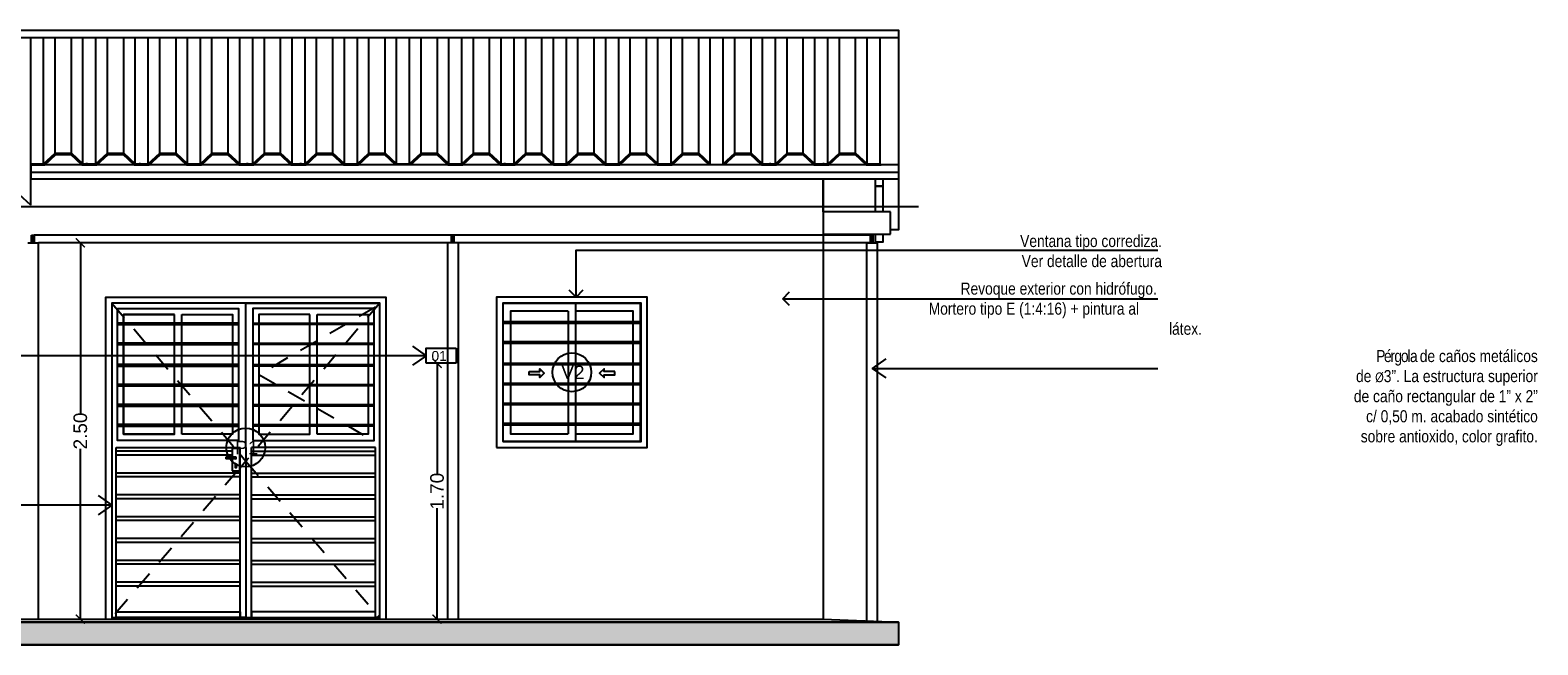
# Model space of a CAD drawing. Header units: millimetres. Extents: x 201 to 840, y 135 to 685.
# Tile 25 of 219: x 217.68 to 227.7, y 298.23 to 302.31. Entities that reach past the tile are written whole.
import ezdxf
from ezdxf.enums import TextEntityAlignment as Align

# ---------------------------------------------------------------- set-up
doc = ezdxf.new("R2010")
doc.units = ezdxf.units.MM
doc.linetypes.add('HIDDEN2', pattern=[0.1875, 0.125, -0.0625])
for name, color, linetype in [('01', 1, 'Continuous'), ('02', 2, 'Continuous'), ('03', 3, 'Continuous'), ('04', 4, 'Continuous'), ('06', 5, 'Continuous'), ('ABERTURAS', 2, 'Continuous'), ('chapa', 3, 'Continuous'), ('HACHT TIERRA', 252, 'Continuous'), ('L1', 2, 'Continuous'), ('LLAMADAS', 1, 'Continuous'), ('piso', 1, 'Continuous')]:
    doc.layers.add(name, color=color, linetype=linetype)
doc.styles.add('ARIAL', font='arial.ttf', dxfattribs={"height": 0.06})
doc.styles.get("Standard").update_dxf_attribs({"font": 'arial.ttf'})
doc.styles.add('STYLE1', font='ARIALUNI.TTF', dxfattribs={"height": 0.09})
doc.dimstyles.new('05', dxfattribs={"dimscale": 0, "dimtxt": 0.09, "dimasz": 0.05, "dimexe": 0, "dimexo": 0, "dimgap": 0, "dimtad": 0, "dimzin": 0, "dimdsep": 46, "dimtxsty": 'Standard', "dimblk": 'OPEN90', "dimcen": 0.25, "dimclrd": 1, "dimclre": 1, "dimclrt": 3, "dimadec": 0, "dimazin": 0, "dimtfac": 1, "dimtofl": 0, "dimtmove": 2, "dimatfit": 3, "dimldrblk": 'BOXFILLED', "dimfxl": 1, "dimtolj": 1, "dimtzin": 0, "dimarcsym": 0})
doc.dimstyles.new('D3', dxfattribs={"dimscale": 0, "dimtxt": 0.09, "dimasz": 0.06, "dimexe": 0, "dimexo": 0.15, "dimgap": 0, "dimtad": 0, "dimzin": 0, "dimdsep": 46, "dimtxsty": 'STYLE1', "dimblk": 'ARCHTICK', "dimcen": 1, "dimse1": 1, "dimse2": 1, "dimclrd": 1, "dimclre": 1, "dimclrt": 3, "dimadec": 0, "dimazin": 0, "dimtfac": 1, "dimtmove": 2, "dimatfit": 1, "dimldrblk": 'OPEN90', "dimfxl": 1, "dimtolj": 1, "dimtzin": 0, "dimarcsym": 0})

# ---------------------------------------------------------------- blocks, each defined once
blk = doc.blocks.new('_OPEN90')
at = {"color": 0, "linetype": 'ByBlock'}
for p, q in [((0, 0), (-1, 0)), ((-0.5, 0.5), (0, 0)), ((0, 0), (-0.5, -0.5))]:
    blk.add_line(p, q, dxfattribs=at)
blk = doc.blocks.new('_ARCHTICK')
at = {"color": 0, "linetype": 'ByBlock', "const_width": 0.15}
blk.add_lwpolyline([(-0.5, -0.5), (0.5, 0.5)], dxfattribs=at)
blk = doc.blocks.new('*D735')
at = {"layer": 'chapa', "color": 1, "lineweight": -2}
for p, q in [((218.014, 300.896), (218.014, 299.763)), ((218.014, 298.396), (218.014, 299.528))]:
    blk.add_line(p, q, dxfattribs=at)
at = {"layer": 'DEFPOINTS', "color": 0}
for p in [(217.736, 300.896), (217.736, 298.396), (218.014, 298.396)]:
    blk.add_point(p, dxfattribs=at)
at = {"layer": 'chapa', "color": 1, "lineweight": -2, "xscale": 0.06, "yscale": 0.06, "zscale": 0.06}
for p, rotation in [((218.014, 300.896), 90), ((218.014, 298.396), 270)]:
    blk.add_blockref('_ARCHTICK', p, dxfattribs=dict(at, rotation=rotation))
at = {"layer": 'chapa', "color": 3, "insert": (218.014, 299.646), "char_height": 0.09, "attachment_point": 5, "rotation": 90, "style": 'STYLE1'}
blk.add_mtext('\\A1;2.50', dxfattribs=at)
blk = doc.blocks.new('*D751')
at = {"color": 1, "lineweight": -2}
for p, q in [((220.385, 300.096), (220.385, 299.358)), ((220.385, 298.396), (220.385, 299.133))]:
    blk.add_line(p, q, dxfattribs=at)
at = {"layer": 'DEFPOINTS', "color": 0}
for p in [(220.312, 300.096), (220.312, 298.396), (220.385, 298.396)]:
    blk.add_point(p, dxfattribs=at)
at = {"color": 1, "lineweight": -2, "xscale": 0.06, "yscale": 0.06, "zscale": 0.06}
for p, rotation in [((220.385, 300.096), 90), ((220.385, 298.396), 270)]:
    blk.add_blockref('_ARCHTICK', p, dxfattribs=dict(at, rotation=rotation))
at = {"color": 3, "insert": (220.385, 299.246), "char_height": 0.09, "attachment_point": 5, "rotation": 90, "style": 'STYLE1'}
blk.add_mtext('\\A1;1.70', dxfattribs=at)
blk = doc.blocks.new('df')
at = {"layer": '01', "ltscale": 0.01}
for p, q in [((278.792, 317.088), (278.728, 317.088)), ((278.728, 317.088), (278.728, 317.077)), ((278.792, 317.077), (278.728, 317.077))]:
    blk.add_line(p, q, dxfattribs=at)
at = {"layer": '01'}
for points in [[(278.861, 317.151), (278.861, 318.111), (277.971, 318.111)], [(278.861, 317.151), (278.861, 318.111), (279.751, 318.111)], [(278.813, 317.978), (278.008, 317.978)], [(278.008, 317.968), (278.813, 317.968)], [(278.386, 318.034), (278.048, 318.034), (278.048, 317.239), (278.386, 317.239)], [(278.386, 317.239), (278.048, 317.239), (278.048, 318.034), (278.386, 318.034)], [(278.436, 318.034), (278.773, 318.034), (278.773, 317.239), (278.436, 317.239)], [(278.436, 317.239), (278.436, 318.034)], [(278.908, 317.978), (279.713, 317.978)], [(279.713, 317.968), (278.908, 317.968)], [(279.336, 317.239), (279.336, 318.034)], [(279.336, 318.034), (279.673, 318.034), (279.673, 317.239), (279.336, 317.239)], [(278.813, 317.845), (278.008, 317.845)], [(278.008, 317.835), (278.813, 317.835)], [(278.908, 317.845), (279.713, 317.845)], [(279.713, 317.835), (278.908, 317.835)], [(278.813, 317.702), (278.008, 317.702)], [(278.008, 317.692), (278.813, 317.692)], [(278.908, 317.702), (279.713, 317.702)], [(279.713, 317.692), (278.908, 317.692)], [(278.813, 317.57), (278.008, 317.57)], [(278.908, 317.57), (279.713, 317.57)], [(278.008, 317.56), (278.813, 317.56)], [(279.713, 317.56), (278.908, 317.56)], [(278.813, 317.437), (278.008, 317.437)], [(278.008, 317.427), (278.813, 317.427)], [(278.908, 317.437), (279.713, 317.437)], [(279.713, 317.427), (278.908, 317.427)], [(278.813, 317.304), (278.008, 317.304)], [(278.008, 317.294), (278.813, 317.294)], [(278.908, 317.304), (279.713, 317.304)], [(279.713, 317.294), (278.908, 317.294)], [(277.971, 316.021), (277.998, 316.021), (277.998, 317.151)], [(277.998, 317.151), (278.823, 317.151)], [(278.861, 317.151), (278.861, 317.151), (278.861, 316.021), (278.823, 316.021), (278.823, 317.151)], [(278.861, 317.151), (278.861, 317.151), (278.861, 316.021), (278.898, 316.021), (278.898, 317.151)], [(279.723, 317.151), (278.898, 317.151)], [(279.751, 316.021), (279.723, 316.021), (279.723, 317.151)]]:
    blk.add_lwpolyline(points, dxfattribs=at)
at = {"layer": '01', "linetype": 'HIDDEN2'}
for points in [[(277.971, 318.111), (278.79, 317.145)], [(279.751, 318.111), (278.861, 317.061), (279.751, 316.021)], [(279.723, 318.084), (278.948, 317.636), (279.723, 317.189)], [(278.82, 317.109), (278.861, 317.061), (278.82, 317.013)], [(278.805, 316.996), (277.971, 316.021)]]:
    blk.add_lwpolyline(points, dxfattribs=at)
at = {"layer": '01'}
for points in [[(278.008, 318.074), (278.813, 318.074), (278.813, 317.199), (278.008, 317.199)], [(278.908, 317.199), (279.713, 317.199), (279.713, 318.074), (278.908, 318.074)], [(278.386, 318.034), (278.048, 318.034), (278.048, 317.239), (278.386, 317.239)], [(279.286, 318.034), (278.948, 318.034), (278.948, 317.239), (279.286, 317.239)], [(278.823, 316.021), (277.998, 316.021), (277.998, 316.059), (278.823, 316.059)], [(278.898, 316.021), (279.723, 316.021), (279.723, 316.059), (278.898, 316.059)]]:
    blk.add_lwpolyline(points, close=True, dxfattribs=at)
at = {"layer": '01', "ltscale": 0.01}
for points in [[(278.77, 316.996), (278.82, 316.996), (278.82, 317.145), (278.77, 317.145)], [(278.798, 317.04), (278.79, 317.04), (278.79, 317.019), (278.798, 317.019)]]:
    blk.add_lwpolyline(points, close=True, dxfattribs=at)
for start, end in [(0, 90), (270, 0)]:
    blk.add_arc((278.792, 317.082), 0.00564, start, end, dxfattribs=at)
at = {"layer": 'ABERTURAS'}
for points in [[(277.931, 316.011), (277.931, 318.151), (279.791, 318.151), (279.791, 316.011)], [(279.751, 316.011), (279.751, 318.111), (277.971, 318.111), (277.971, 316.011)]]:
    blk.add_lwpolyline(points, dxfattribs=at)
at = {"layer": 'ABERTURAS', "color": 1}
for points in [[(278.77, 317.126), (277.998, 317.126)], [(278.77, 317.101), (277.998, 317.101)], [(278.821, 317.126), (278.82, 317.126)], [(278.82, 317.126), (278.823, 317.126)], [(278.821, 317.101), (278.82, 317.101)], [(278.82, 317.101), (278.823, 317.101)], [(278.901, 317.126), (279.723, 317.126)], [(278.901, 317.101), (279.723, 317.101)], [(278.821, 316.981), (277.998, 316.981)], [(278.901, 316.981), (279.723, 316.981)], [(278.821, 316.956), (277.998, 316.956)], [(278.901, 316.956), (279.723, 316.956)], [(278.821, 316.836), (277.998, 316.836)], [(278.821, 316.811), (277.998, 316.811)], [(278.901, 316.836), (279.723, 316.836)], [(278.901, 316.811), (279.723, 316.811)], [(278.821, 316.691), (277.998, 316.691)], [(278.821, 316.666), (277.998, 316.666)], [(278.901, 316.691), (279.723, 316.691)], [(278.901, 316.666), (279.723, 316.666)], [(278.821, 316.546), (277.998, 316.546)], [(278.821, 316.521), (277.998, 316.521)], [(278.901, 316.546), (279.723, 316.546)], [(278.901, 316.521), (279.723, 316.521)], [(278.821, 316.401), (277.998, 316.401)], [(278.821, 316.376), (277.998, 316.376)], [(278.901, 316.401), (279.723, 316.401)], [(278.901, 316.376), (279.723, 316.376)], [(278.821, 316.256), (277.998, 316.256)], [(278.821, 316.231), (277.998, 316.231)], [(278.901, 316.256), (279.723, 316.256)], [(278.901, 316.231), (279.723, 316.231)]]:
    blk.add_lwpolyline(points, dxfattribs=at)

msp = doc.modelspace()

# ---------------------------------------------------------------- hatches: boundary and pattern name
at = {"layer": 'HACHT TIERRA', "ltscale": 0.01}
h = msp.add_hatch(color=256, dxfattribs=at)
h.dxf.hatch_style = 1
h.paths.add_polyline_path([(223.451, 298.226), (223.451, 298.376), (213.948, 298.376), (213.948, 298.226)])

# ---------------------------------------------------------------- linework, layer by layer
at = {"layer": '01'}
for p, q in [((217.684, 301.146), (217.684, 302.259)), ((217.77, 301.421), (217.77, 302.259)), ((217.847, 301.492), (217.847, 302.259)), ((217.955, 301.492), (217.955, 302.259)), ((218.031, 301.421), (218.031, 302.259)), ((218.118, 301.421), (218.118, 302.259)), ((218.194, 301.492), (218.194, 302.259)), ((218.302, 301.492), (218.302, 302.259)), ((218.379, 301.421), (218.379, 302.259)), ((218.465, 301.421), (218.465, 302.259)), ((218.542, 301.492), (218.542, 302.259)), ((218.65, 301.492), (218.65, 302.259)), ((218.726, 301.421), (218.726, 302.259)), ((218.813, 301.421), (218.813, 302.259)), ((218.889, 301.492), (218.889, 302.259)), ((218.997, 301.492), (218.997, 302.259)), ((219.074, 301.421), (219.074, 302.259)), ((219.16, 301.421), (219.16, 302.259)), ((219.237, 301.492), (219.237, 302.259)), ((219.344, 301.492), (219.344, 302.259)), ((219.421, 301.421), (219.421, 302.259)), ((219.508, 301.421), (219.508, 302.259)), ((219.584, 301.492), (219.584, 302.259)), ((219.692, 301.492), (219.692, 302.259)), ((219.769, 301.421), (219.769, 302.259)), ((219.855, 301.421), (219.855, 302.259)), ((219.932, 301.492), (219.932, 302.259)), ((220.039, 301.492), (220.039, 302.259)), ((220.116, 301.421), (220.116, 302.259)), ((220.202, 301.421), (220.202, 302.259)), ((220.279, 301.492), (220.279, 302.259)), ((220.387, 301.492), (220.387, 302.259)), ((220.463, 301.421), (220.463, 302.259)), ((220.55, 301.421), (220.55, 302.259)), ((220.627, 301.492), (220.627, 302.259)), ((220.734, 301.492), (220.734, 302.259)), ((220.811, 301.421), (220.811, 302.259)), ((220.897, 301.421), (220.897, 302.259)), ((220.974, 301.492), (220.974, 302.259)), ((221.082, 301.492), (221.082, 302.259)), ((221.158, 301.421), (221.158, 302.259)), ((221.245, 301.421), (221.245, 302.259)), ((221.321, 301.492), (221.321, 302.259)), ((221.429, 301.492), (221.429, 302.259)), ((221.506, 301.421), (221.506, 302.259)), ((221.592, 301.421), (221.592, 302.259)), ((221.669, 301.492), (221.669, 302.259)), ((221.777, 301.492), (221.777, 302.259)), ((221.853, 301.421), (221.853, 302.259)), ((221.94, 301.421), (221.94, 302.259)), ((222.016, 301.492), (222.016, 302.259)), ((222.124, 301.492), (222.124, 302.259)), ((222.201, 301.421), (222.201, 302.259)), ((222.287, 301.421), (222.287, 302.259)), ((222.364, 301.492), (222.364, 302.259)), ((222.472, 301.492), (222.472, 302.259)), ((222.548, 301.421), (222.548, 302.259)), ((222.635, 301.421), (222.635, 302.259)), ((222.711, 301.492), (222.711, 302.259)), ((222.819, 301.492), (222.819, 302.259)), ((222.896, 301.421), (222.896, 302.259)), ((222.982, 301.421), (222.982, 302.259)), ((223.059, 301.492), (223.059, 302.259)), ((223.167, 301.492), (223.167, 302.259)), ((223.243, 301.421), (223.243, 302.259)), ((223.33, 301.421), (223.33, 302.259)), ((222.951, 301.103), (222.951, 301.318)), ((222.951, 301.099), (222.951, 300.9)), ((213.948, 298.376), (223.451, 298.376))]:
    msp.add_line(p, q, dxfattribs=at)
at = {"layer": '01', "ltscale": 0.01}
for p, q in [((223.398, 301.103), (222.951, 301.103)), ((223.398, 300.953), (223.398, 301.103)), ((222.951, 300.953), (223.398, 300.953))]:
    msp.add_line(p, q, dxfattribs=at)
at = {"layer": '01', "ltscale": 0.0036}
for p, q in [((223.265, 300.946), (217.706, 300.946)), ((217.666, 300.896), (217.736, 300.896)), ((223.265, 300.896), (217.736, 300.896)), ((217.736, 298.396), (217.736, 300.896)), ((220.457, 298.396), (220.457, 300.896)), ((220.527, 298.396), (220.527, 300.896)), ((223.242, 298.384), (223.242, 300.896)), ((223.242, 300.896), (223.312, 300.896)), ((223.312, 298.381), (223.312, 300.896))]:
    msp.add_line(p, q, dxfattribs=at)
at = {"layer": '01'}
for points in [[(213.948, 302.309), (223.451, 302.309), (223.451, 301.464)], [(213.948, 302.259), (223.451, 302.259), (223.451, 301.414)], [(217.987, 301.414), (217.977, 301.414)], [(218.061, 301.421), (218.051, 301.421)], [(218.201, 301.414), (218.191, 301.414)], [(218.274, 301.414), (218.264, 301.414)], [(218.414, 301.421), (218.404, 301.421)], [(218.628, 301.414), (218.618, 301.414)], [(218.702, 301.414), (218.692, 301.414)], [(218.916, 301.414), (218.906, 301.414)], [(219.129, 301.421), (219.119, 301.421)], [(219.269, 301.414), (219.259, 301.414)], [(219.343, 301.414), (219.333, 301.414)], [(219.483, 301.421), (219.473, 301.421)], [(219.557, 301.414), (219.547, 301.414)], [(219.697, 301.414), (219.687, 301.414)], [(219.911, 301.414), (219.901, 301.414)], [(220.412, 301.414), (220.402, 301.414)], [(220.552, 301.421), (220.542, 301.421)], [(220.625, 301.414), (220.615, 301.414)], [(220.765, 301.414), (220.755, 301.414)], [(220.839, 301.421), (220.829, 301.421)], [(220.979, 301.414), (220.969, 301.414)], [(221.053, 301.414), (221.043, 301.414)], [(221.193, 301.414), (221.183, 301.414)], [(222.604, 301.421), (222.594, 301.421)], [(222.744, 301.414), (222.734, 301.414)], [(222.818, 301.414), (222.808, 301.414)], [(222.958, 301.421), (222.948, 301.421)], [(223.031, 301.414), (223.021, 301.414)], [(223.171, 301.414), (223.161, 301.414)], [(223.385, 301.414), (223.375, 301.414)]]:
    msp.add_lwpolyline(points, dxfattribs=at)
at = {"layer": '01', "ltscale": 0.01}
for points in [[(223.451, 301.889), (223.451, 300.983), (223.398, 300.983)], [(223.298, 301.103), (223.298, 301.273), (223.348, 301.273), (223.348, 301.103)], [(223.348, 300.953), (223.348, 300.901), (223.298, 300.901), (223.298, 300.953)]]:
    msp.add_lwpolyline(points, dxfattribs=at)
at = {"layer": '01', "linetype": 'HIDDEN2', "ltscale": 0.5}
msp.add_lwpolyline([(220.457, 300.196), (220.512, 300.196), (220.512, 300.096), (220.457, 300.096)], dxfattribs=at)
at = {"layer": '02', "ltscale": 0.01}
for p, q in [((217.684, 301.414), (217.684, 301.318)), ((223.451, 301.414), (217.684, 301.414)), ((223.451, 301.364), (217.684, 301.364)), ((223.451, 301.318), (217.684, 301.318)), ((222.951, 301.318), (222.951, 298.426))]:
    msp.add_line(p, q, dxfattribs=at)
msp.add_lwpolyline([(223.451, 301.414), (223.451, 301.318)], dxfattribs=at)
at = {"layer": '02'}
for points in [[(222.951, 301.318), (222.951, 298.396)], [(220.312, 300.096), (220.312, 300.196), (220.457, 300.196)], [(220.457, 300.096), (220.312, 300.096)]]:
    msp.add_lwpolyline(points, dxfattribs=at)
at = {"layer": '03', "ltscale": 0.01}
msp.add_line((213.948, 301.138), (223.585, 301.138), dxfattribs=at)
at = {"layer": '03'}
for points in [[(218.046, 301.414), (218.036, 301.414)], [(218.12, 301.414), (218.11, 301.414)], [(218.473, 301.414), (218.463, 301.414)], [(218.761, 301.414), (218.751, 301.414)], [(219.114, 301.414), (219.104, 301.414)], [(219.823, 301.414), (219.813, 301.414)], [(220.464, 301.414), (220.454, 301.414)], [(220.517, 301.414), (220.507, 301.414)], [(220.817, 301.414), (220.807, 301.414)], [(220.845, 301.414), (220.835, 301.414)], [(220.871, 301.414), (220.861, 301.414)], [(222.589, 301.414), (222.579, 301.414)], [(223.297, 301.414), (223.287, 301.414)], [(213.948, 298.376), (214.448, 298.396), (222.951, 298.396), (223.451, 298.376), (213.948, 298.376)]]:
    msp.add_lwpolyline(points, dxfattribs=at)
at = {"layer": '03', "ltscale": 0.01}
for points in [[(217.689, 300.946), (217.706, 300.946), (217.706, 300.896), (217.689, 300.896)], [(217.694, 300.941), (217.701, 300.941), (217.701, 300.901), (217.694, 300.901)], [(220.48, 300.946), (220.497, 300.946), (220.497, 300.896), (220.48, 300.896)], [(220.485, 300.941), (220.492, 300.941), (220.492, 300.901), (220.485, 300.901)], [(223.265, 300.946), (223.282, 300.946), (223.282, 300.896), (223.265, 300.896)], [(223.27, 300.941), (223.277, 300.941), (223.277, 300.901), (223.27, 300.901)]]:
    msp.add_lwpolyline(points, close=True, dxfattribs=at)
at = {"layer": '04'}
msp.add_line((213.948, 298.226), (223.451, 298.226), dxfattribs=at)
at = {"layer": '04', "ltscale": 0.01}
msp.add_lwpolyline([(223.348, 301.318), (223.348, 301.273), (223.298, 301.273), (223.298, 301.318)], dxfattribs=at)
at = {"layer": '04'}
msp.add_lwpolyline([(213.949, 298.376), (223.451, 298.376), (223.451, 298.226), (213.948, 298.226)], close=True, dxfattribs=at)
at = {"layer": '06', "color": 2}
for p, q in [((217.77, 301.421), (217.847, 301.492)), ((217.777, 301.414), (217.851, 301.482)), ((217.847, 301.492), (217.955, 301.492)), ((217.851, 301.482), (217.951, 301.482)), ((218.024, 301.414), (217.951, 301.482)), ((218.031, 301.421), (217.955, 301.492)), ((218.118, 301.421), (218.194, 301.492)), ((218.124, 301.414), (218.198, 301.482)), ((218.194, 301.492), (218.302, 301.492)), ((218.198, 301.482), (218.298, 301.482)), ((218.372, 301.414), (218.298, 301.482)), ((218.379, 301.421), (218.302, 301.492)), ((218.465, 301.421), (218.542, 301.492)), ((218.472, 301.414), (218.546, 301.482)), ((218.542, 301.492), (218.65, 301.492)), ((218.546, 301.482), (218.646, 301.482)), ((218.719, 301.414), (218.646, 301.482)), ((218.726, 301.421), (218.65, 301.492)), ((218.813, 301.421), (218.889, 301.492)), ((218.819, 301.414), (218.893, 301.482)), ((218.889, 301.492), (218.997, 301.492)), ((218.893, 301.482), (218.993, 301.482)), ((219.067, 301.414), (218.993, 301.482)), ((219.074, 301.421), (218.997, 301.492)), ((219.16, 301.421), (219.237, 301.492)), ((219.167, 301.414), (219.241, 301.482)), ((219.237, 301.492), (219.344, 301.492)), ((219.241, 301.482), (219.341, 301.482)), ((219.414, 301.414), (219.341, 301.482)), ((219.421, 301.421), (219.344, 301.492)), ((219.508, 301.421), (219.584, 301.492)), ((219.514, 301.414), (219.588, 301.482)), ((219.584, 301.492), (219.692, 301.492)), ((219.588, 301.482), (219.688, 301.482)), ((219.762, 301.414), (219.688, 301.482)), ((219.769, 301.421), (219.692, 301.492)), ((219.855, 301.421), (219.932, 301.492)), ((219.862, 301.414), (219.935, 301.482)), ((219.932, 301.492), (220.039, 301.492)), ((219.935, 301.482), (220.035, 301.482)), ((220.109, 301.414), (220.035, 301.482)), ((220.116, 301.421), (220.039, 301.492)), ((220.202, 301.421), (220.279, 301.492)), ((220.209, 301.414), (220.283, 301.482)), ((220.279, 301.492), (220.387, 301.492)), ((220.283, 301.482), (220.383, 301.482)), ((220.457, 301.414), (220.383, 301.482)), ((220.463, 301.421), (220.387, 301.492)), ((220.55, 301.421), (220.627, 301.492)), ((220.557, 301.414), (220.63, 301.482)), ((220.627, 301.492), (220.734, 301.492)), ((220.63, 301.482), (220.73, 301.482)), ((220.804, 301.414), (220.73, 301.482)), ((220.811, 301.421), (220.734, 301.492)), ((220.897, 301.421), (220.974, 301.492)), ((220.904, 301.414), (220.978, 301.482)), ((220.974, 301.492), (221.082, 301.492)), ((220.978, 301.482), (221.078, 301.482)), ((221.152, 301.414), (221.078, 301.482)), ((221.158, 301.421), (221.082, 301.492)), ((221.245, 301.421), (221.321, 301.492)), ((221.252, 301.414), (221.325, 301.482)), ((221.321, 301.492), (221.429, 301.492)), ((221.325, 301.482), (221.425, 301.482)), ((221.499, 301.414), (221.425, 301.482)), ((221.506, 301.421), (221.429, 301.492)), ((221.592, 301.421), (221.669, 301.492)), ((221.599, 301.414), (221.673, 301.482)), ((221.669, 301.492), (221.777, 301.492)), ((221.673, 301.482), (221.773, 301.482)), ((221.847, 301.414), (221.773, 301.482)), ((221.853, 301.421), (221.777, 301.492)), ((221.94, 301.421), (222.016, 301.492)), ((221.947, 301.414), (222.02, 301.482)), ((222.016, 301.492), (222.124, 301.492)), ((222.02, 301.482), (222.12, 301.482)), ((222.194, 301.414), (222.12, 301.482)), ((222.201, 301.421), (222.124, 301.492)), ((222.287, 301.421), (222.364, 301.492)), ((222.294, 301.414), (222.368, 301.482)), ((222.364, 301.492), (222.472, 301.492)), ((222.368, 301.482), (222.468, 301.482)), ((222.541, 301.414), (222.468, 301.482)), ((222.548, 301.421), (222.472, 301.492)), ((222.635, 301.421), (222.711, 301.492)), ((222.641, 301.414), (222.715, 301.482)), ((222.711, 301.492), (222.819, 301.492)), ((222.715, 301.482), (222.815, 301.482)), ((222.889, 301.414), (222.815, 301.482)), ((222.896, 301.421), (222.819, 301.492)), ((222.982, 301.421), (223.059, 301.492)), ((222.989, 301.414), (223.063, 301.482)), ((223.059, 301.492), (223.167, 301.492)), ((223.063, 301.482), (223.163, 301.482)), ((223.236, 301.414), (223.163, 301.482)), ((223.243, 301.421), (223.167, 301.492)), ((217.684, 301.421), (217.77, 301.421)), ((217.684, 301.414), (217.777, 301.414)), ((218.024, 301.414), (218.124, 301.414)), ((218.031, 301.421), (218.118, 301.421)), ((218.372, 301.414), (218.472, 301.414)), ((218.379, 301.421), (218.465, 301.421)), ((218.719, 301.414), (218.819, 301.414)), ((218.726, 301.421), (218.813, 301.421)), ((219.067, 301.414), (219.167, 301.414)), ((219.074, 301.421), (219.16, 301.421)), ((219.414, 301.414), (219.514, 301.414)), ((219.421, 301.421), (219.508, 301.421)), ((219.762, 301.414), (219.862, 301.414)), ((219.769, 301.421), (219.855, 301.421)), ((220.116, 301.421), (220.202, 301.421)), ((220.457, 301.414), (220.557, 301.414)), ((220.463, 301.421), (220.55, 301.421)), ((220.804, 301.414), (220.904, 301.414)), ((220.811, 301.421), (220.897, 301.421)), ((221.158, 301.421), (221.245, 301.421)), ((221.158, 301.414), (221.252, 301.414)), ((221.499, 301.414), (221.599, 301.414)), ((221.506, 301.421), (221.592, 301.421)), ((221.847, 301.414), (221.947, 301.414)), ((221.853, 301.421), (221.94, 301.421)), ((222.541, 301.414), (222.641, 301.414)), ((222.548, 301.421), (222.635, 301.421)), ((222.889, 301.414), (222.989, 301.414)), ((222.896, 301.421), (222.982, 301.421)), ((223.236, 301.414), (223.336, 301.414)), ((223.243, 301.421), (223.33, 301.421)), ((217.684, 301.146), (217.607, 301.216))]:
    msp.add_line(p, q, dxfattribs=at)
at = {"layer": 'ABERTURAS', "color": 1, "ltscale": 0.01}
for p, q in [((221.256, 300.443), (221.256, 300.373)), ((221.306, 300.493), (221.306, 300.373)), ((221.306, 300.363), (221.306, 300.24)), ((221.306, 300.23), (221.306, 300.097)), ((221.306, 300.087), (221.306, 299.964)), ((221.306, 299.954), (221.306, 299.831)), ((221.306, 299.821), (221.306, 299.698)), ((221.256, 299.688), (221.256, 299.628)), ((221.306, 299.688), (221.306, 299.578))]:
    msp.add_line(p, q, dxfattribs=at)
at = {"layer": 'ABERTURAS', "color": 1}
for p, q in [((220.821, 300.373), (221.741, 300.373)), ((220.821, 300.363), (221.741, 300.363)), ((220.821, 300.24), (221.741, 300.24)), ((220.821, 300.23), (221.741, 300.23)), ((220.821, 300.097), (221.741, 300.097)), ((220.821, 300.087), (221.741, 300.087)), ((220.821, 299.964), (221.741, 299.964)), ((220.821, 299.954), (221.741, 299.954)), ((220.821, 299.831), (221.741, 299.831)), ((220.821, 299.821), (221.741, 299.821)), ((220.821, 299.698), (221.741, 299.698)), ((220.821, 299.688), (221.741, 299.688))]:
    msp.add_line(p, q, dxfattribs=at)
at = {"layer": 'ABERTURAS', "ltscale": 0.01}
for points in [[(220.781, 299.536), (221.781, 299.536), (221.781, 300.536), (220.781, 300.536)], [(220.821, 299.576), (221.741, 299.576), (221.741, 300.496), (220.821, 300.496)]]:
    msp.add_lwpolyline(points, close=True, dxfattribs=at)
at = {"layer": 'ABERTURAS', "color": 1, "ltscale": 0.01}
for points in [[(221.738, 300.373), (221.738, 300.493), (220.823, 300.493), (220.823, 300.373)], [(221.256, 300.443), (220.873, 300.443), (220.873, 300.373)], [(221.688, 300.373), (221.688, 300.443), (221.306, 300.443)], [(220.823, 300.363), (220.823, 300.24)], [(220.873, 300.363), (220.873, 300.24)], [(221.256, 300.363), (221.256, 300.24)], [(221.688, 300.24), (221.688, 300.363)], [(221.738, 300.24), (221.738, 300.363)], [(220.823, 300.23), (220.823, 300.097)], [(220.873, 300.23), (220.873, 300.097)], [(221.256, 300.23), (221.256, 300.097)], [(221.688, 300.097), (221.688, 300.23)], [(221.738, 300.097), (221.738, 300.23)], [(220.823, 300.087), (220.823, 299.964)], [(220.873, 300.087), (220.873, 299.964)], [(221.256, 300.087), (221.256, 299.964)], [(221.688, 299.964), (221.688, 300.087)], [(221.738, 299.964), (221.738, 300.087)], [(220.823, 299.954), (220.823, 299.831)], [(220.873, 299.954), (220.873, 299.831)], [(221.256, 299.954), (221.256, 299.831)], [(221.688, 299.831), (221.688, 299.954)], [(221.738, 299.831), (221.738, 299.954)], [(220.823, 299.821), (220.823, 299.698)], [(220.873, 299.821), (220.873, 299.698)], [(221.256, 299.821), (221.256, 299.698)], [(221.688, 299.698), (221.688, 299.821)], [(221.738, 299.698), (221.738, 299.821)], [(220.823, 299.688), (220.823, 299.578), (221.738, 299.578), (221.738, 299.688)], [(220.873, 299.688), (220.873, 299.628), (221.256, 299.628)], [(221.306, 299.628), (221.688, 299.628), (221.688, 299.688)], [(221.306, 299.628), (221.688, 299.628), (221.688, 299.688)]]:
    msp.add_lwpolyline(points, dxfattribs=at)
at = {"layer": 'ABERTURAS', "ltscale": 0.01}
for points in [[(220.996, 300.042), (221.067, 300.042), (221.067, 300.06), (221.097, 300.031), (221.067, 300.001), (221.067, 300.019), (220.996, 300.019), (220.996, 300.042)], [(221.566, 300.042), (221.495, 300.042), (221.495, 300.06), (221.464, 300.031), (221.495, 300.001), (221.495, 300.019), (221.566, 300.019), (221.566, 300.042)]]:
    msp.add_lwpolyline(points, dxfattribs=at)
at = {"layer": 'L1'}
for centre in [(221.281, 300.036), (219.113, 299.536)]:
    msp.add_circle(centre, 0.129, dxfattribs=at)
at = {"layer": 'LLAMADAS'}
for points in [[(221.309, 300.536), (221.309, 300.848), (225.176, 300.848)], [(222.772, 300.525), (225.176, 300.525)]]:
    msp.add_lwpolyline(points, dxfattribs=at)

# ---------------------------------------------------------------- block references
at = {"layer": 'LLAMADAS', "xscale": 0.09, "yscale": 0.09, "zscale": 0.09}
for p, rotation in [((221.309, 300.536), 269.99975581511), ((222.682, 300.525), 179.9997558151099)]:
    msp.add_blockref('_OPEN90', p, dxfattribs=dict(at, rotation=rotation))
at = {"layer": 'piso'}
msp.add_blockref('df', (-59.747, -17.615), dxfattribs=at)

# ---------------------------------------------------------------- texts
at = {"layer": '02', "style": 'ARIAL'}
msp.add_text('01', height=0.0653, dxfattribs=at).set_placement((220.348, 300.112))
at = {"layer": 'L1', "color": 4, "style": 'ARIAL'}
for tag, p in [('V2', (221.288, 300.036)), ('P1', (219.12, 299.536))]:
    msp.add_attdef(tag, text='p1', height=0.09, dxfattribs=at).set_placement(p, align=Align.MIDDLE)
at = {"layer": 'LLAMADAS', "color": 2, "ltscale": 0.01, "char_height": 0.08, "style": 'ARIAL'}
for s, insert, width, attachment_point in [('{\\fTechnic|b0|i0|c2|p2;Ventana tipo corrediza.\\PVer detalle de abertura}', (225.203, 300.948), 4.32665, 3), ('\\pi0.41351;{\\fTechnic|b0|i0|c2|p2;Revoque exterior con hidrófugo. \\P\\pi0.20158;Mortero tipo E (1:4:16) + pintura al \\P\\pi1.7989;látex.}', (223.451, 300.632), 2.1121, 1), ('{\\fTechnic|b0|i0|c2|p2;\\T0.8;Pérgola \\T1;de caños metálicos \\Pde \\H0.8x;Ø\\H1.25x;3”. La estructura superior \\Pde caño rectangular de 1” x 2”\\P c/ 0,50 m. acabado sintético \\Psobre antioxido, color grafito.}', (227.701, 300.184), 4.32665, 3)]:
    msp.add_mtext(s, dxfattribs=dict(at, insert=insert, width=width, attachment_point=attachment_point))

# ---------------------------------------------------------------- dimensions: what is measured, and where the dimension line sits
dim = msp.add_linear_dim(base=(220.385, 298.396), p1=(220.312, 300.096), p2=(220.312, 298.396), angle=90, dimstyle='D3', override={"dimscale": 1})
dim.commit()
dim.dimension.update_dxf_attribs({"geometry": '*D751', "text_midpoint": (220.385, 299.246)})
at = {"layer": 'chapa', "color": 0}
dim = msp.add_linear_dim(base=(218.014, 298.396), p1=(217.736, 300.896), p2=(217.736, 298.396), angle=90, dimstyle='D3', override={"dimscale": 1}, dxfattribs=at)
dim.commit()
dim.dimension.update_dxf_attribs({"geometry": '*D735', "text_midpoint": (218.014, 299.646)})

# ---------------------------------------------------------------- leaders
at = {"layer": 'LLAMADAS'}
for points in [[(220.312, 300.146), (212.44, 300.146)], [(223.28, 300.062), (225.176, 300.062)], [(218.223, 299.153), (212.418, 299.153)]]:
    msp.add_leader(points, dimstyle='05', override={"dimscale": 1, "dimasz": 0.09, "dimldrblk": 'OPEN90'}, dxfattribs=at)

doc.saveas('drawing.dxf')
